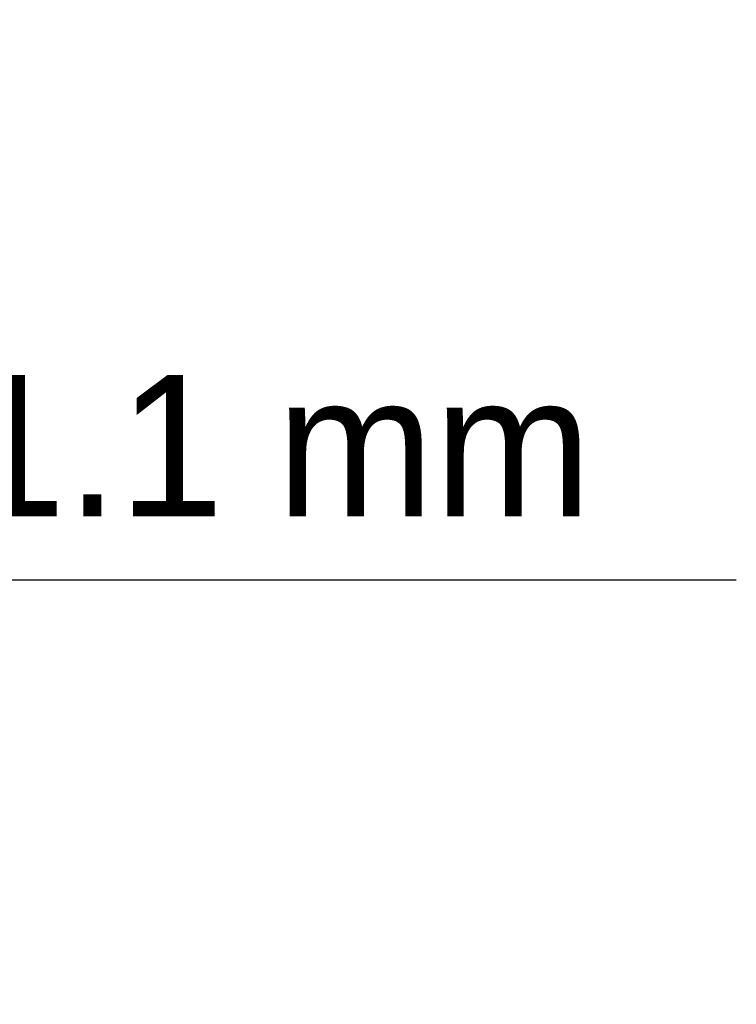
# Model space of a CAD drawing. Header units: millimetres. Extents: x -646 to 505, y -500 to 878.
# Tile 19 of 19: x 302 to 505, y 500 to 778. Entities that reach past the tile are written whole.
import ezdxf

# ---------------------------------------------------------------- set-up
doc = ezdxf.new("R2010")
doc.units = ezdxf.units.MM
doc.layers.add('AM_5', color=3, linetype='Continuous', lineweight=25)
doc.dimstyles.new('ISO-25', dxfattribs={"dimtxt": 2.5, "dimasz": 2.5, "dimexe": 1.25, "dimexo": 0.625, "dimtad": 1, "dimtxsty": 'Standard', "dimcen": 2.5, "dimadec": 0, "dimazin": 0, "dimtfac": 1, "dimtmove": 0, "dimatfit": 3, "dimfxl": 1, "dimarcsym": 0})

# ---------------------------------------------------------------- blocks, each defined once
blk = doc.blocks.new('*D88')
at = {"layer": 'AM_5', "color": 0, "lineweight": -2}
for p, q in [((-51.11, 620), (-91.11, 620)), ((-11.11, 500), (-11.11, 620)), ((-11.11, 620), (0, 620)), ((0, 500), (0, 620)), ((0, 620), (504.95, 620)), ((40, 620), (80, 620))]:
    blk.add_line(p, q, dxfattribs=at)
at = {"layer": 'AM_5', "color": 0}
for points in [[(-51.11, 613.33), (-51.11, 626.67), (-11.11, 620)], [(40, 626.67), (40, 613.33), (0, 620)]]:
    blk.add_solid(points, dxfattribs=at)
at = {"layer": 'Defpoints', "color": 0}
for p in [(0, 620), (-11.11, 500), (0, 500)]:
    blk.add_point(p, dxfattribs=at)
at = {"layer": 'AM_5', "color": 0, "insert": (292.47, 652.42), "char_height": 40, "attachment_point": 5}
blk.add_mtext('QT = 11.1 mm', dxfattribs=at)

msp = doc.modelspace()

# ---------------------------------------------------------------- dimensions: what is measured, and where the dimension line sits
at = {"layer": 'AM_5'}
dim = msp.add_linear_dim(base=(0, 620), p1=(-11.11, 500), p2=(0, 500), text='QT = 11.1 mm', dimstyle='ISO-25', override={"dimtxt": 40, "dimasz": 40, "dimexe": 0, "dimexo": 0, "dimgap": 12}, dxfattribs=at)
dim.commit()
dim.dimension.update_dxf_attribs({"geometry": '*D88', "text_midpoint": (292.475, 620), "dimtype": 160})

doc.saveas('drawing.dxf')
